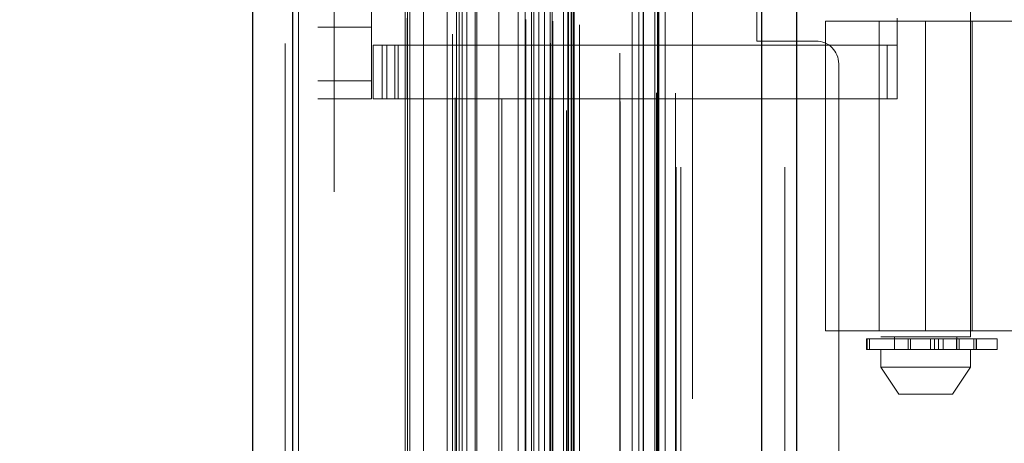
# Model space of a CAD drawing. Header units: inches. Extents: x 0.2 to 10.8, y 0.2 to 8.2.
# Tile 124 of 146: x 5.9312 to 6.0757, y 4.2276 to 4.2899. Entities that reach past the tile are written whole.
import ezdxf

# ---------------------------------------------------------------- set-up
doc = ezdxf.new("R2010")
doc.units = ezdxf.units.IN
doc.header["$MEASUREMENT"] = 0
doc.linetypes.add('HIDDEN', pattern=[0.07500000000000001, 0.05, -0.025])
doc.layers.add('DIMENSIONS', color=140, linetype='Continuous')
doc.styles.add('SLDTEXTSTYLE0', font='TXT', dxfattribs={"width": 0.7})
doc.dimstyles.new('SLDDIMSTYLE0', dxfattribs={"dimtxt": 0.0849609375, "dimasz": 0.13, "dimexe": 0, "dimexo": 0.0625, "dimgap": 0.021240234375, "dimtad": 0, "dimtih": 1, "dimtoh": 1, "dimlfac": 15, "dimrnd": 1e-09, "dimzin": 12, "dimdsep": 46, "dimtxsty": 'SLDTEXTSTYLE0', "dimsah": 1, "dimcen": 0.09, "dimadec": 0, "dimazin": 3, "dimtfac": 1, "dimtofl": 0, "dimtmove": 0, "dimatfit": 3, "dimfxl": 0, "dimfrac": 2, "dimtolj": 1, "dimtzin": 12, "dimarcsym": 0})

# ---------------------------------------------------------------- blocks, each defined once
blk = doc.blocks.new('_D_16')
at = {"layer": 'DIMENSIONS'}
for p, q in [((5.997191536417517, 5.35869554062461), (5.563346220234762, 5.358695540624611)), ((5.688346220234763, 5.358695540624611), (5.688346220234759, 4.423392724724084)), ((5.526772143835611, 4.269341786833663), (5.498242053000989, 4.269341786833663)), ((5.498242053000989, 4.269341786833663), (5.498242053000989, 4.13431092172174)), ((5.849920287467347, 4.269341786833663), (5.87845037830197, 4.269341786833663)), ((5.87845037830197, 4.269341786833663), (5.87845037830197, 4.13431092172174)), ((5.498242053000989, 4.13431092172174), (5.526772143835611, 4.13431092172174)), ((5.87845037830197, 4.13431092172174), (5.849920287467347, 4.13431092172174)), ((5.688346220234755, 3.326428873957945), (5.688346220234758, 4.115290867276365)), ((5.997191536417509, 3.326428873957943), (5.563346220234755, 3.326428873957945))]:
    blk.add_line(p, q, dxfattribs=at)
for points in [[(5.688346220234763, 5.358695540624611), (5.668346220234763, 5.228695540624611), (5.708346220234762, 5.228695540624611)], [(5.688346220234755, 3.326428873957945), (5.708346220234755, 3.456428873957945), (5.668346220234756, 3.456428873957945)]]:
    blk.add_solid(points, dxfattribs=at)
at = {"layer": 'DIMENSIONS', "char_height": 0.08333333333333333, "attachment_point": 1, "style": 'SLDTEXTSTYLE0'}
for s, insert in [('30.48', (5.52677213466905, 4.395784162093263)), ('774.3', (5.526772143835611, 4.241733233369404))]:
    blk.add_mtext(s, dxfattribs=dict(at, insert=insert))
blk = doc.blocks.new('_D_17')
at = {"layer": 'DIMENSIONS'}
for p, q in [((5.97272486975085, 5.450895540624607), (5.251643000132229, 5.450895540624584)), ((5.37664300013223, 5.450895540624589), (5.376643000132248, 4.913216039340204)), ((5.215068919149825, 4.783084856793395), (5.186538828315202, 4.783084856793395)), ((5.186538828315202, 4.783084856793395), (5.186538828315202, 4.648053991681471)), ((5.538217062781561, 4.783084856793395), (5.566747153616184, 4.783084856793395)), ((5.566747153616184, 4.783084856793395), (5.566747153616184, 4.648053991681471)), ((5.186538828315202, 4.648053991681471), (5.215068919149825, 4.648053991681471)), ((5.566747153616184, 4.648053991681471), (5.538217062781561, 4.648053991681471)), ((5.376643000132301, 3.234162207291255), (5.37664300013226, 4.494003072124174)), ((5.972724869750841, 3.234162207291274), (5.2516430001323, 3.234162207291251))]:
    blk.add_line(p, q, dxfattribs=at)
for points in [[(5.37664300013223, 5.450895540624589), (5.356643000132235, 5.320895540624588), (5.396643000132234, 5.32089554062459)], [(5.376643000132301, 3.234162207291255), (5.396643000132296, 3.364162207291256), (5.356643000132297, 3.364162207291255)]]:
    blk.add_solid(points, dxfattribs=at)
at = {"layer": 'DIMENSIONS', "char_height": 0.08333333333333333, "attachment_point": 1, "style": 'SLDTEXTSTYLE0'}
for s, insert in [('33.25', (5.215068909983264, 4.909527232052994)), ('844.6', (5.215068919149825, 4.755476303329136)), ('OPENING', (5.114605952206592, 4.601425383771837))]:
    blk.add_mtext(s, dxfattribs=dict(at, insert=insert))

msp = doc.modelspace()

# ---------------------------------------------------------------- linework, layer by layer
at = {"color": 7, "linetype": 'Continuous', "lineweight": 25}
for p, q in [((6.045185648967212, 5.52489243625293), (6.045185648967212, 3.168228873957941)), ((6.040094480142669, 3.168228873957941), (6.040094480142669, 5.523948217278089)), ((6.022724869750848, 3.168228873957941), (6.022724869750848, 5.516562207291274)), ((6.024833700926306, 3.168228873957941), (6.024833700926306, 5.516769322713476)), ((6.012482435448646, 3.189112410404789), (6.012482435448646, 5.495998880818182)), ((5.971265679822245, 3.196380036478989), (5.971265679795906, 5.488731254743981)), ((5.965315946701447, 5.48637513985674), (5.965315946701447, 3.198736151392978))]:
    msp.add_line(p, q, dxfattribs=at)
at = {"color": 7, "linetype": 'HIDDEN', "lineweight": 18}
for p, q in [((6.045185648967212, 5.52489243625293), (6.045185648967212, 3.168228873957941)), ((6.045185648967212, 3.168228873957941), (6.045185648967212, 5.524892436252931)), ((6.045185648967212, 3.168228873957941), (6.045185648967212, 5.524892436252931)), ((6.040094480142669, 3.168228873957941), (6.040094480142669, 5.523948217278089)), ((6.043488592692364, 3.168228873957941), (6.043488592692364, 5.523948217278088)), ((6.043488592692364, 3.168228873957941), (6.043488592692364, 5.523948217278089)), ((6.024833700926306, 3.168228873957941), (6.024833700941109, 5.516769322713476)), ((6.02752486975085, 3.168228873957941), (6.02752486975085, 5.516562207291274)), ((6.028227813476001, 3.168228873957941), (6.028227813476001, 5.516769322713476)), ((6.028227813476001, 3.168228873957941), (6.028227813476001, 5.516769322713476)), ((6.024630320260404, 3.179136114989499), (6.024630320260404, 5.50597517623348)), ((6.009102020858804, 3.186445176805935), (6.009102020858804, 5.498666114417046)), ((6.009102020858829, 3.18644517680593), (6.009102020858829, 5.49866611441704)), ((6.013315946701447, 3.189112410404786), (6.013315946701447, 5.495998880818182)), ((6.007391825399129, 3.190500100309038), (6.007391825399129, 5.494611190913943)), ((6.009034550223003, 5.495390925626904), (6.009034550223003, 3.189720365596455)), ((6.009442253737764, 3.189648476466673), (6.009442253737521, 5.495462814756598)), ((6.008185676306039, 3.19150400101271), (6.008185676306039, 5.493637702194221)), ((6.022026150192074, 5.494010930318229), (6.022026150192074, 3.191109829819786)), ((6.012542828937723, 3.193499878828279), (6.012542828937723, 5.4916114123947)), ((6.012564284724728, 3.193667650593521), (6.012564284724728, 5.491443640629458)), ((6.025916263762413, 3.193533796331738), (6.025916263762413, 5.491568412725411)), ((5.995652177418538, 3.194151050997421), (5.995652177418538, 5.490960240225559)), ((5.99679743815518, 3.194890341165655), (5.99679743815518, 5.490217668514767)), ((6.005473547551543, 5.489887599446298), (6.005473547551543, 3.195230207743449)), ((6.012181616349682, 3.194270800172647), (6.012181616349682, 5.490840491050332)), ((6.012181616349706, 3.194270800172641), (6.012181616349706, 5.490840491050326)), ((5.971265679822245, 5.488731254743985), (5.971265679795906, 3.19638003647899)), ((5.972099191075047, 3.196380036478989), (5.972099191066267, 5.48873125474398)), ((5.972099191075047, 5.488731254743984), (5.972099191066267, 3.19638003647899)), ((6.007367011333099, 3.19653779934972), (6.007367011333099, 5.488573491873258)), ((5.994707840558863, 5.487733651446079), (5.994707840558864, 3.197374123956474)), ((5.970115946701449, 5.486375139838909), (5.970115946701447, 3.198736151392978)), ((5.988106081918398, 3.19943488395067), (5.988106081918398, 5.485676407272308)), ((5.996119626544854, 3.198392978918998), (5.996119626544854, 5.486718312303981)), ((5.98775989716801, 3.200019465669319), (5.98775989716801, 5.485091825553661)), ((6.019276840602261, 5.484970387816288), (6.019276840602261, 3.200121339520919)), ((5.988426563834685, 3.206193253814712), (5.988426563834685, 5.478918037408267)), ((5.98842656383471, 3.206193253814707), (5.98842656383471, 5.478918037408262)), ((5.990452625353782, 3.206193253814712), (5.990452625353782, 5.478918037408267)), ((5.995110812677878, 5.478386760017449), (5.995110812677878, 3.206724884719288)), ((5.995280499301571, 3.206193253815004), (5.995280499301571, 5.478918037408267)), ((5.998036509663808, 3.206193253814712), (5.998036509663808, 5.478918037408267)), ((6.005373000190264, 3.206193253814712), (6.005373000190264, 5.478918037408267)), ((6.006311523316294, 5.478918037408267), (6.006311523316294, 3.206193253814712)), ((6.006311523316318, 3.206193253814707), (6.006311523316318, 5.478918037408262)), ((6.006644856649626, 3.206526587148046), (6.006644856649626, 5.478584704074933)), ((6.00897818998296, 5.478584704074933), (6.00897818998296, 3.206526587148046)), ((6.009311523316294, 3.206193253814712), (6.009311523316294, 5.478918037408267)), ((6.009311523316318, 5.478918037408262), (6.009311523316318, 3.206193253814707)), ((6.010970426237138, 3.206193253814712), (6.010970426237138, 5.478918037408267)), ((6.010970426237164, 3.206193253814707), (6.010970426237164, 5.478918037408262)), ((6.02497937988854, 3.205888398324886), (6.02497937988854, 5.479222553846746)), ((6.001934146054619, 5.478195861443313), (6.001934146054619, 3.206913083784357)), ((6.011644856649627, 3.20685992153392), (6.011644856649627, 5.478251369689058)), ((6.011644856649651, 3.206859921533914), (6.011644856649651, 5.478251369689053)), ((5.993899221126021, 3.208886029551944), (5.993899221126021, 5.476225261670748)), ((6.001496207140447, 3.209629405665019), (6.001496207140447, 5.475481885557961)), ((6.001496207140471, 3.209629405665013), (6.001496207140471, 5.475481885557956)), ((6.011449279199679, 5.476522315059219), (6.011449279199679, 3.208588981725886)), ((5.998251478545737, 3.210516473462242), (5.998251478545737, 5.474600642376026)), ((6.004340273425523, 3.209826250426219), (6.004340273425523, 5.47528391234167)), ((6.01170116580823, 3.21172379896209), (6.01170116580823, 5.473387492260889)), ((6.011701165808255, 3.211723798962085), (6.011701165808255, 5.473387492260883)), ((6.012138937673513, 3.212342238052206), (6.012138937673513, 5.472769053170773)), ((6.012138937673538, 3.2123422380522), (6.012138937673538, 5.472769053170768)), ((6.024399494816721, 3.214991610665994), (6.024399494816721, 5.470091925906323)), ((6.021092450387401, 3.2156146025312), (6.021092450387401, 5.469496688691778)), ((6.029924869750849, 3.234162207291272), (6.029924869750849, 5.450895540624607)), ((6.029924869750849, 3.234162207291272), (6.029924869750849, 5.450895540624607)), ((6.029924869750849, 3.234162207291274), (6.029924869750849, 5.450895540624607)), ((6.029924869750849, 3.234162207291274), (6.029924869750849, 5.450895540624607)), ((5.974915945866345, 5.42052231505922), (5.974915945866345, 3.264588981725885)), ((5.977315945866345, 5.420522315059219), (5.977315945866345, 3.264588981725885)), ((5.977315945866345, 5.42052231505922), (5.977315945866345, 3.264588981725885)), ((5.977315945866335, 3.264588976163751), (5.977315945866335, 5.420522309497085)), ((5.977315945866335, 3.264588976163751), (5.977315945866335, 5.420522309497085)), ((6.047191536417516, 4.121828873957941), (6.047191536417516, 4.563295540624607)), ((6.047191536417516, 4.121828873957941), (6.047191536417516, 4.563295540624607)), ((6.049591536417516, 4.121828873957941), (6.049591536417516, 4.563295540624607)), ((6.054391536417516, 4.121828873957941), (6.054391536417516, 4.563295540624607)), ((6.056791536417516, 4.121828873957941), (6.056791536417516, 4.563295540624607)), ((6.056791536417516, 4.121828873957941), (6.056791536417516, 4.563295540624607)), ((6.057593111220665, 4.44011233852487), (6.057593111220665, 4.243261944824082)), ((6.070716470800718, 4.243261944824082), (6.070716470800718, 4.44011233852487)), ((5.982789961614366, 4.280889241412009), (5.982789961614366, 4.404248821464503)), ((6.039391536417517, 4.286728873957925), (6.039391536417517, 4.398395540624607)), ((5.974915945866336, 4.28876325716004), (5.982789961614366, 4.28876325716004)), ((5.988039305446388, 4.290075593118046), (5.988039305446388, 4.286138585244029)), ((6.049456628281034, 4.289681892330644), (6.07885295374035, 4.289681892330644)), ((6.049456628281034, 4.289681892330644), (6.049456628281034, 4.244143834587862)), ((6.057330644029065, 4.289681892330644), (6.057330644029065, 4.244143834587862)), ((6.059955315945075, 4.290075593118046), (6.059955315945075, 4.286138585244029)), ((6.064154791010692, 4.289681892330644), (6.064154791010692, 4.244143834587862)), ((6.064154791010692, 4.244143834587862), (6.064154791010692, 4.289681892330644)), ((6.07074641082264, 4.289681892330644), (6.07074641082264, 4.244143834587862)), ((6.07097893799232, 4.244143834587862), (6.07097893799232, 4.289681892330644)), ((5.983052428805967, 4.278264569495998), (5.983052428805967, 4.286138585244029)), ((5.983052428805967, 4.286138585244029), (5.984364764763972, 4.286138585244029)), ((5.984364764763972, 4.278264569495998), (5.984364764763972, 4.286138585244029)), ((5.985047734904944, 4.286138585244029), (5.984364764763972, 4.286138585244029)), ((5.984364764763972, 4.278264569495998), (5.984364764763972, 4.286138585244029)), ((5.985047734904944, 4.278264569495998), (5.985047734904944, 4.286138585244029)), ((5.985047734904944, 4.286138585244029), (5.986238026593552, 4.286138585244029)), ((5.986238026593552, 4.278264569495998), (5.986238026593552, 4.286138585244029)), ((6.058520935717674, 4.286138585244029), (5.986238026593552, 4.286138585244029)), ((5.986726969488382, 4.286138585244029), (5.986726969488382, 4.278264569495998)), ((5.988039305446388, 4.286138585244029), (5.988039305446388, 4.278264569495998)), ((6.048058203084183, 4.286728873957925), (6.039391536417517, 4.286728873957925)), ((6.058520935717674, 4.278264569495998), (6.058520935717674, 4.286138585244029)), ((6.058520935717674, 4.286138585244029), (6.059955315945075, 4.286138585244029)), ((6.059955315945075, 4.278264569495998), (6.059955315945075, 4.286138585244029)), ((6.051391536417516, 3.606328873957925), (6.051391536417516, 4.283395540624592)), ((5.974915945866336, 4.280889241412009), (5.982789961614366, 4.280889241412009)), ((5.974915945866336, 4.280889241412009), (5.982789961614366, 4.280889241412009)), ((5.982789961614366, 4.280889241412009), (5.982789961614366, 4.278264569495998)), ((5.974915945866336, 4.278264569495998), (5.982789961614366, 4.278264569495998)), ((5.984364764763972, 4.278264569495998), (5.983052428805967, 4.278264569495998)), ((5.985047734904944, 4.278264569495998), (5.984364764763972, 4.278264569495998)), ((5.986238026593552, 4.278264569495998), (5.985047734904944, 4.278264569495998)), ((5.986238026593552, 4.278264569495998), (6.058520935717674, 4.278264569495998)), ((6.059955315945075, 4.278264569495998), (6.058520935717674, 4.278264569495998)), ((6.078852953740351, 4.244143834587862), (6.049456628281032, 4.244143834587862)), ((6.055485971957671, 4.242999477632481), (6.055582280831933, 4.242999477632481)), ((6.055485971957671, 4.242999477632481), (6.055485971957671, 4.241424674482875)), ((6.055582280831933, 4.241424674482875), (6.055582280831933, 4.242999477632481)), ((6.055582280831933, 4.242999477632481), (6.074653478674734, 4.242999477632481)), ((6.055582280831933, 4.242999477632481), (6.055582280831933, 4.241424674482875)), ((6.055897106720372, 4.242999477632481), (6.055897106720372, 4.241424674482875)), ((6.055897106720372, 4.241424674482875), (6.055897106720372, 4.242999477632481)), ((6.070716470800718, 4.243261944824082), (6.057593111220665, 4.243261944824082)), ((6.059561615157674, 4.243261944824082), (6.059561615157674, 4.241424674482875)), ((6.061590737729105, 4.241424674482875), (6.061590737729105, 4.242999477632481)), ((6.061590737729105, 4.242999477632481), (6.061590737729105, 4.241424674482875)), ((6.061955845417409, 4.242999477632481), (6.061955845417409, 4.241424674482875)), ((6.061955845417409, 4.241424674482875), (6.061955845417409, 4.242999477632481)), ((6.06488228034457, 4.241424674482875), (6.06488228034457, 4.242999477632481)), ((6.06488228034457, 4.242999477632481), (6.06488228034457, 4.241424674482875)), ((6.065472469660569, 4.242999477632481), (6.065472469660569, 4.241424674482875)), ((6.065472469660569, 4.241424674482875), (6.065472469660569, 4.242999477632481)), ((6.066052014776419, 4.241424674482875), (6.066052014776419, 4.242999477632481)), ((6.066052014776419, 4.242999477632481), (6.066052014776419, 4.241424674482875)), ((6.066730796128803, 4.242999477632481), (6.066730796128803, 4.241424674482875)), ((6.066730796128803, 4.241424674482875), (6.066730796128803, 4.242999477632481)), ((6.068683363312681, 4.242999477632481), (6.068683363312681, 4.241424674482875)), ((6.068689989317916, 4.242999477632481), (6.068689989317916, 4.241424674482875)), ((6.068689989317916, 4.241424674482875), (6.068689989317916, 4.242999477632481)), ((6.06874796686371, 4.241424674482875), (6.06874796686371, 4.243261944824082)), ((6.06874796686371, 4.241424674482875), (6.06874796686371, 4.242999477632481)), ((6.069072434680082, 4.241424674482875), (6.069072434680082, 4.242999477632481)), ((6.069072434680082, 4.242999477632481), (6.069072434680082, 4.241424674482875)), ((6.071235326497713, 4.242999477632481), (6.071235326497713, 4.241424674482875)), ((6.071235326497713, 4.241424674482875), (6.071235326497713, 4.242999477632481)), ((6.071595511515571, 4.241424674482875), (6.071595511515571, 4.242999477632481)), ((6.071595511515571, 4.242999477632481), (6.071595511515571, 4.241424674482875)), ((6.071624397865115, 4.241424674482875), (6.071624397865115, 4.242999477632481)), ((6.074653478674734, 4.241424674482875), (6.074653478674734, 4.242999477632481)), ((6.055582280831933, 4.241424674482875), (6.055485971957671, 4.241424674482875)), ((6.074653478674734, 4.241424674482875), (6.055582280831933, 4.241424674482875)), ((6.057593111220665, 4.241424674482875), (6.057593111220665, 4.238800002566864)), ((6.070716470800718, 4.238800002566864), (6.070716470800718, 4.241424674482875)), ((6.057593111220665, 4.238800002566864), (6.070716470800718, 4.238800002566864)), ((6.057593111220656, 4.238800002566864), (6.060217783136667, 4.234862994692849)), ((6.068091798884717, 4.234862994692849), (6.070716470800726, 4.238800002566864)), ((6.060217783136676, 4.234862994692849), (6.068091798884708, 4.234862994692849))]:
    msp.add_line(p, q, dxfattribs=at)
at = {"color": 7, "linetype": 'HIDDEN', "lineweight": 18, "flags": 128}
for points in [[(6.027436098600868, 3.179087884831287), (6.027436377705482, 4.319024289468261), (6.027436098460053, 5.506019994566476)], [(6.027436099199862, 3.179090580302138), (6.027436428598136, 4.333343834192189), (6.027436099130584, 5.506020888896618)], [(6.025916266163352, 3.193524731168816), (6.025916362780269, 4.366719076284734), (6.025916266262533, 5.491588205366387)], [(6.024979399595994, 3.205902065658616), (6.024979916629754, 4.295488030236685), (6.024979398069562, 5.479223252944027)], [(6.019286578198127, 5.477858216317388), (6.019286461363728, 4.351752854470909), (6.019286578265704, 3.207251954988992)], [(6.019286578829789, 5.477860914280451), (6.019286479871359, 4.366084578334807), (6.01928657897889, 3.207251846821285)]]:
    msp.add_lwpolyline(points, dxfattribs=at)
at = {"color": 7, "linetype": 'HIDDEN', "lineweight": 18}
msp.add_arc((6.048058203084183, 4.283395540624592), 0.003333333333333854, 0, 90, dxfattribs=at)

# ---------------------------------------------------------------- dimensions: what is measured, and where the dimension line sits
at = {"layer": 'DIMENSIONS'}
dim = msp.add_linear_dim(base=(5.376643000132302, 3.234162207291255), p1=(6.02272486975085, 5.45089554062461), p2=(6.022724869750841, 3.234162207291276), angle=90.0000000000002, text='<>\\POPENING', dimstyle='SLDDIMSTYLE0', dxfattribs=at)
dim.commit()
dim.dimension.update_dxf_attribs({"geometry": '_D_17', "text_midpoint": (5.376643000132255, 4.703609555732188), "dimtype": 160})
dim = msp.add_linear_dim(base=(5.688346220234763, 5.358695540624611), p1=(6.047191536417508, 3.326428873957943), p2=(6.047191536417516, 5.35869554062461), angle=90.0000000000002, dimstyle='SLDDIMSTYLE0', dxfattribs=at)
dim.commit()
dim.dimension.update_dxf_attribs({"geometry": '_D_16', "text_midpoint": (5.688346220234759, 4.269341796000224), "dimtype": 160})

doc.saveas('drawing.dxf')
